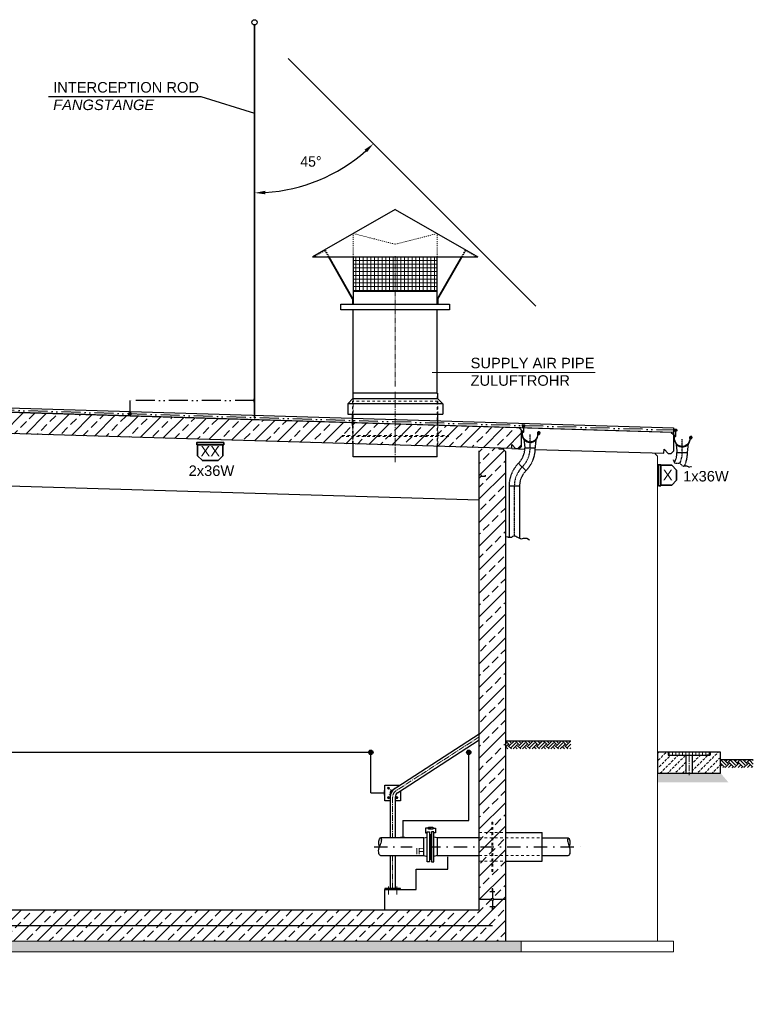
# Model space of a CAD drawing. Header units: millimetres. Extents: x -34778 to 7823654, y -4566 to 50989.
# Tile 11 of 29: x -26273 to -19281, y 31440 to 40819. Entities that reach past the tile are written whole.
import ezdxf

# ---------------------------------------------------------------- set-up
doc = ezdxf.new("R2010")
doc.units = ezdxf.units.MM
for name, pattern in [('ACAD_ISO12W100', [21, 12, -3, 0, -3, 0, -3]), ('DASHDOT', [25.4, 12.7, -6.35, 0, -6.35]), ('HIDDEN', [9.525, 6.35, -3.175]), ('JIS_02_1.0', [2, 1, -1]), ('MITTE2', [28.575, 19.05, -3.175, 3.175, -3.175])]:
    doc.linetypes.add(name, pattern=pattern)
for name, color, linetype, lineweight in [('Beleuchtung', 5, 'ACAD_ISO12W100', 35), ('Bemaßung', 7, 'Continuous', 9), ('verz. Bandstahl 30x3_5mm auf Putz', 1, 'GRENZE1', 35), ('verz. Bandstahl 30x3_5mm im Beton', 5, 'GRENZE1', 35), ('verz. Rundstahl 8mm', 6, 'ACAD_ISO12W100', 35)]:
    doc.layers.add(name, color=color, linetype=linetype, lineweight=lineweight)
for name, color, linetype in [('Beschriftung', 7, 'Continuous'), ('P-MU150AUSL', 7, 'Continuous'), ('P-MU200EINL', 7, 'Continuous')]:
    doc.layers.add(name, color=color, linetype=linetype)
doc.styles.add('LBB3.5M1000', font='isocp.shx', dxfattribs={"height": 3.5})
doc.linetypes.add('GRENZE1', pattern='A,6.35,-2.54,[133,ltypeshp.shx,S=2.54,R=0,X=-2.54,Y=0],-2.54,25.4', length=36.83)
doc.dimstyles.new('DIN', dxfattribs={"dimtxt": 2.5, "dimasz": 2.5, "dimexe": 1.25, "dimexo": 0.625, "dimtad": 1, "dimtih": 1, "dimdec": 4, "dimdsep": 46, "dimlunit": 6, "dimtxsty": 'Standard', "dimcen": 2.5, "dimadec": 0, "dimazin": 0, "dimtfac": 1, "dimtdec": 4, "dimtmove": 0, "dimatfit": 3, "dimfxl": 0, "dimtvp": 1, "dimtolj": 1, "dimtzin": 0, "dimarcsym": 0})

# ---------------------------------------------------------------- blocks, each defined once
blk = doc.blocks.new('*D11')
at = {"layer": 'Bemaßung', "color": 0, "lineweight": -2, "transparency": 16777216}
blk.add_arc((-24032.4, 40769), 1599.8, 273.58204, 311.41796, dxfattribs=at)
at = {"layer": 'Bemaßung', "color": 0, "lineweight": -3, "transparency": 16777216}
for points in [[(-22985.5, 39581.5), (-22962.6, 39557.2), (-22901.2, 39637.8)], [(-23931.9, 39155.7), (-23933, 39189), (-24032.4, 39169.2)]]:
    blk.add_solid(points, dxfattribs=at)
at = {"layer": 'DEFPOINTS', "color": 0, "lineweight": -3, "transparency": 16777216}
for p in [(-24032.4, 40769.1), (-23713.4, 40450), (-23232.5, 39383.6), (-21353.4, 38090), (-24032.4, 37028)]:
    blk.add_point(p, dxfattribs=at)
at = {"layer": 'Bemaßung', "color": 0, "transparency": 16777216, "insert": (-23497, 39467.9), "char_height": 100, "attachment_point": 5}
blk.add_mtext('\\A1;45°', dxfattribs=at)

msp = doc.modelspace()

# ---------------------------------------------------------------- hatches: boundary and pattern name
at = {"lineweight": 5}
h = msp.add_hatch(dxfattribs=at)
h.set_pattern_fill('ANSI37', color=256, scale=11.248594, angle=45, style=0)
h.set_pattern_definition([(90, (12073.82, -1509.316), (35.714286, 6e-15), []), (7e-15, (12073.82, -1509.316), (6e-15, -35.714286), [])])
h.paths.add_polyline_path([(-22293.068, 38560.609), (-23093.068, 38560.609), (-23093.068, 38233.255), (-22293.068, 38233.255)])
h = msp.add_hatch(dxfattribs=at)
h.set_pattern_fill('ANSI33', color=256, scale=25)
h.set_pattern_definition([(45, (-26293.07, 37018.29), (-112.2532, 112.2532), []), (45, (-26180.81, 37018.29), (-112.2532, 112.2532), [79.375, -39.6875])])
h.paths.add_polyline_path([(-32543.068, 37242.661), (-32523.077, 37262.061), (-21513.126, 36931.763), (-21493.135, 36911.163), (-21493.135, 36750.425), (-21513.126, 36731.024), (-21543.068, 36731.923), (-21583.068, 36773.123), (-21583.068, 36733.123), (-32523.077, 37061.323), (-32543.068, 37081.923)])
h = msp.add_hatch(dxfattribs=at)
h.set_pattern_fill('ANSI33', color=256, scale=25)
h.set_pattern_definition([(45, (-27018.07, 34272.02), (-112.253, 112.253), []), (45, (-26905.81, 34272.02), (-112.253, 112.253), [79.375, -39.6875])])
h.paths.add_polyline_path([(-32393.068, 35460.423), (-32143.068, 35460.423), (-32143.068, 37019.923), (-32163.059, 37040.522), (-32203.041, 37041.722), (-32202.741, 37051.713), (-32332.795, 37055.615), (-32333.095, 37045.624), (-32373.077, 37046.823), (-32393.068, 37027.423)])
h.paths.add_polyline_path([(-32143.068, 34450.423), (-32393.068, 34450.423), (-32393.068, 32040.423), (-29008.068, 32040.423), (-29008.068, 31540.423), (-27308.068, 31540.423), (-27308.068, 32040.423), (-21643.068, 32040.423), (-21643.068, 36704.923), (-21663.059, 36725.522), (-21703.041, 36726.722), (-21702.741, 36736.713), (-21832.795, 36740.615), (-21833.095, 36730.624), (-21873.077, 36731.823), (-21893.068, 36712.423), (-21893.068, 32340.423), (-27528.068, 32340.423), (-27528.068, 32310.423), (-27558.068, 32310.423), (-27558.068, 31840.423), (-28758.068, 31840.423), (-28758.068, 32310.423), (-28788.068, 32310.423), (-28788.068, 32340.423), (-32143.068, 32340.423)])
h = msp.add_hatch()
h.set_pattern_fill('EARTH', color=256, scale=10, angle=45)
h.set_pattern_definition([(45, (-35043.07, 58026.24), (7e-15, 89.80256), [63.5, -63.5]), (45, (-35059.906, 58043.075), (7e-15, 89.80256), [63.5, -63.5]), (45, (-35076.744, 58059.913), (7e-15, 89.80256), [63.5, -63.5]), (135, (-35076.744, 58071.14), (-89.80256, 7e-15), [63.5, -63.5]), (135, (-35059.906, 58087.977), (-89.80256, 7e-15), [63.5, -63.5]), (135, (-35043.07, 58104.815), (-89.80256, 7e-15), [63.5, -63.5])])
h.paths.add_polyline_path([(-21643.068, 33949.923), (-21019.079, 33949.923), (-21019.079, 33872.58), (-21643.068, 33872.58)])
h = msp.add_hatch(dxfattribs=at)
h.set_pattern_fill('ANSI31', color=256, scale=10, angle=45)
h.set_pattern_definition([(90, (-19893.068, 33827.423), (-31.75, 5e-15), [])])
h.paths.add_polyline_path([(-20092.068, 33812.423), (-19694.068, 33812.423), (-19694.068, 33842.423), (-20092.068, 33842.423)])
h = msp.add_hatch()
h.set_pattern_fill('EARTH', color=256, scale=10, angle=45)
h.set_pattern_definition([(45, (-32992.86, 57811.844), (7e-15, 89.80256), [63.5, -63.5]), (45, (-33009.7, 57828.68), (7e-15, 89.80256), [63.5, -63.5]), (45, (-33026.54, 57845.52), (7e-15, 89.80256), [63.5, -63.5]), (135, (-33026.54, 57856.745), (-89.80256, 7e-15), [63.5, -63.5]), (135, (-33009.7, 57873.58), (-89.80256, 7e-15), [63.5, -63.5]), (135, (-32992.86, 57890.42), (-89.80256, 7e-15), [63.5, -63.5])])
h.paths.add_polyline_path([(-19593.068, 33772.423), (-19281.073, 33772.423), (-19281.073, 33695.08), (-19593.068, 33695.08)])
h = msp.add_hatch(color=256)
h.dxf.hatch_style = 1
h.paths.add_polyline_path([(-22350.82, 33118.224), (-22360.191, 33112.813), (-22360.191, 33123.634)])
h = msp.add_hatch(dxfattribs=at)
h.set_pattern_fill('NET3', color=256, angle=90)
h.set_pattern_definition([(90, (-25567.497, 78059.6283), (-3.175, 2e-16), []), (150, (-25567.497, 78059.6283), (-1.5875, -2.74963066), []), (210, (-25567.497, 78059.6283), (1.5875, -2.74963066), [])])
h.paths.add_polyline_path([(-22366.068, 32823.22), (-22348.068, 32823.22), (-22348.068, 33058.22), (-22366.068, 33058.22)])
at = {"layer": 'Bemaßung', "lineweight": 5}
h = msp.add_hatch(dxfattribs=at)
h.set_pattern_fill('GRAVEL', color=256)
h.set_pattern_definition([(228.0127875, (-21424.7797, 59626.1375), (-203.20000002, -228.59999999), [3.417214, -338.304836]), (184.969741, (-21427.0657, 59623.5975), (304.79999988, 25.400001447), [5.864047, -580.54049]), (132.510447, (-21432.9077, 59623.0895), (254.00000011, -279.3999999), [4.134815, -409.347228]), (267.273689, (-21442.8137, 59616.7395), (25.400000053, 508), [5.340045, -528.664374]), (292.833654, (-21443.0677, 59611.4055), (-127.00000001, 304.799999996), [5.236337, -518.398077]), (357.273689, (-21441.0357, 59606.5795), (-508, 25.400000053), [5.340045, -528.664374]), (37.6942405, (-21435.7017, 59606.3255), (-330.199999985, -254.00000002), [7.061937, -699.131153]), (72.2553284, (-21430.1137, 59610.6435), (177.800000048, 558.799999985), [6.667195, -660.052566]), (121.4295656, (-21428.0817, 59616.9935), (-203.20000003, 330.19999998), [5.35813, -530.455457]), (175.236358, (-21430.8757, 59621.5655), (279.4, -25.40000004), [6.117133, -299.73937]), (222.3974378, (-21436.9717, 59622.0735), (-304.79999999, -279.40000001), [7.91078, -783.167725]), (138.814075, (-21417.6677, 59616.4855), (-177.8, 152.40000001), [2.700045, -267.305658]), (171.4692344, (-21419.6997, 59618.2635), (330.20000001, -50.79999994), [5.13682, -508.54639]), (225, (-21424.78, 59619.026), (-4e-15, -25.4), [3.592093, -32.32893]), (203.19859, (-21426.5577, 59622.0735), (127, 50.8), [1.934413, -191.506224]), (291.80141, (-21428.3357, 59621.3115), (-25.4, 76.2), [2.735656, -134.04753]), (30.963757, (-21427.3197, 59618.7715), (76.2, 50.8), [4.443197, -143.662982]), (161.56505, (-21423.51, 59621.0575), (50.8, -25.4), [3.212871, -77.10898]), (16.3895403, (-21443.0677, 59621.3115), (254, 76.2), [4.50088, -445.588267]), (70.346176, (-21438.7497, 59622.5815), (-101.60000001, -279.4), [3.77599, -373.822157]), (293.19859, (-21423.5097, 59626.1375), (-50.8, 127), [3.8688, -189.571836]), (343.6104597, (-21421.9857, 59622.5815), (-254.000000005, 76.19999998), [4.50088, -445.588267]), (339.443955, (-21443.0677, 59605.5635), (-127, 50.8), [4.340352, -212.677343]), (294.7751406, (-21439.0037, 59604.0395), (-127.00000015, 279.39999993), [3.63672, -360.035934]), (66.80141, (-21423.2557, 59600.7375), (50.8, 127), [3.8688, -189.571836]), (17.3540246, (-21421.7317, 59604.2935), (-330.19999999, -101.60000002), [4.257827, -421.52376]), (69.443955, (-21435.7017, 59600.7375), (-50.8, -127), [2.170176, -214.84752]), (101.309932, (-21424.7797, 59600.7375), (-25.4, 101.6), [1.295146, -128.21995]), (165.963757, (-21425.034, 59602.0075), (76.2, -25.4), [5.236337, -99.490546]), (186.009006, (-21430.1137, 59603.2775), (254, 25.40000001), [4.85267, -480.413649]), (303.690068, (-21427.32, 59616.4855), (-25.4, 50.8), [3.66324, -87.917764]), (353.1572266, (-21425.2877, 59613.4375), (431.800000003, -50.799999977), [6.395568, -633.16009]), (60.945396, (-21418.9377, 59612.6755), (-101.6, -177.8), [2.615082, -258.893923]), (90, (-21417.668, 59614.962), (-25.4, 25.4), [1.524, -23.876]), (120.256437, (-21430.6217, 59604.0395), (101.59999999, -177.80000001), [3.52867, -349.339408]), (48.0127875, (-21432.3997, 59607.0875), (203.20000002, 228.59999999), [6.83443, -334.887622]), (0, (-21427.828, 59612.168), (25.4, 25.4), [6.604, -18.796]), (325.3048465, (-21421.2237, 59612.1675), (254.0000001, -177.79999986), [4.016096, -397.593167]), (254.054604, (-21417.9217, 59609.8815), (-25.4, -101.6), [3.69829, -181.2165]), (207.6459754, (-21418.9377, 59606.3255), (-482.600000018, -253.999999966), [6.02145, -596.124644]), (175.4260787, (-21424.2717, 59603.5315), (-330.2, 25.4), [6.370295, -630.658465])])
h.paths.add_polyline_path([(-19593.068, 33642.423), (-19518.885, 33555.394), (-20193.068, 33555.394), (-20193.068, 33642.423)])
at = {"layer": 'Beschriftung', "lineweight": 5}
h = msp.add_hatch(dxfattribs=at)
h.set_pattern_fill('BETON_UNBEWEHRT', color=256, scale=200, pattern_type=2)
h.set_pattern_definition([(45, (-32357.71, 57868.74), (-35.35534, 35.35534), [25, -12.5])])
h.paths.add_polyline_path([(-19693.068, 33842.423), (-19693.068, 33812.423), (-19723.068, 33812.423), (-19862.918, 33812.423), (-19862.918, 33642.423), (-19593.068, 33642.423), (-19593.068, 33842.423)])
h.paths.add_polyline_path([(-20093.068, 33812.423), (-20093.068, 33842.423), (-20193.068, 33842.423), (-20193.068, 33642.423), (-19923.218, 33642.423), (-19923.218, 33812.423), (-20063.068, 33812.423)])
h = msp.add_hatch(dxfattribs=at)
h.set_pattern_fill('BETON_UNBEWEHRT', color=256, scale=200, angle=90, pattern_type=2)
h.set_pattern_definition([(135, (-32393.07, 77202.46), (-35.35534, -35.35534), [25, -12.5])])
h.paths.add_polyline_path([(-29008.068, 32040.423), (-32543.068, 32040.423), (-32543.068, 31940.423), (-29008.068, 31940.423)])
h.paths.add_polyline_path([(-27308.068, 31540.423), (-29008.068, 31540.423), (-29008.068, 31440.423), (-27308.068, 31440.423)])
h.paths.add_polyline_path([(-21493.068, 32040.423), (-27308.068, 32040.423), (-27308.068, 31940.423), (-21493.068, 31940.423)])
at = {"layer": 'verz. Bandstahl 30x3_5mm auf Putz', "lineweight": -3}
h = msp.add_hatch(color=256, dxfattribs=at)
h.dxf.hatch_style = 1
edge = h.paths.add_edge_path()
edge.add_arc((-22926.673, 33840.423), 21.435, 180, 540, ccw=False)
h = msp.add_hatch(color=256, dxfattribs=at)
h.dxf.hatch_style = 1
edge = h.paths.add_edge_path()
edge.add_arc((-21993.068, 33840.423), 21.435, 180, 540, ccw=False)
at = {"layer": 'verz. Rundstahl 8mm', "lineweight": -3}
h = msp.add_hatch(color=256, dxfattribs=at)
h.dxf.hatch_style = 1
edge = h.paths.add_edge_path()
edge.add_arc((-25223.514, 37064.058), 12.43, 0, 360)
h = msp.add_hatch(color=256, dxfattribs=at)
h.dxf.hatch_style = 1
edge = h.paths.add_edge_path()
edge.add_arc((-21472.784, 36950.836), 12.43, 180, 540, ccw=False)
h = msp.add_hatch(color=256, dxfattribs=at)
h.dxf.hatch_style = 1
edge = h.paths.add_edge_path()
edge.add_arc((-20022.784, 36908.536), 12.43, 180, 540, ccw=False)

# ---------------------------------------------------------------- linework, layer by layer
for p, q in [((-22693.068, 39010.553), (-23480.469, 38560.609)), ((-22693.068, 39010.553), (-21905.666, 38560.609)), ((-23480.469, 38560.609), (-21905.666, 38560.609)), ((-23099.817, 38156.36), (-23330.817, 38560.609)), ((-23093.068, 38157.735), (-23323.282, 38560.609)), ((-23093.068, 38560.609), (-23093.068, 38110.666)), ((-22293.068, 38110.666), (-22293.068, 38560.609)), ((-22293.068, 38157.735), (-22062.854, 38560.609)), ((-22286.319, 38156.36), (-22055.319, 38560.609)), ((-23093.068, 38233.255), (-22293.068, 38233.255)), ((-23099.817, 38156.36), (-23099.817, 38110.666)), ((-22286.319, 38156.36), (-22286.319, 38110.666)), ((-23093.068, 37260.709), (-23093.068, 38054.423)), ((-22293.068, 37260.709), (-22293.068, 38054.423)), ((-32537.708, 37306.173), (-20043.135, 36932.235)), ((-20063.126, 36888.263), (-32523.077, 37262.061)), ((-23096.068, 37260.709), (-23096.068, 37210.709)), ((-22290.068, 37260.709), (-23096.068, 37260.709)), ((-22290.068, 37260.709), (-22290.068, 37210.709)), ((-30936.568, 37221.469), (-20043.135, 36890.125)), ((-20043.135, 36888.128), (-30936.568, 37219.468)), ((-23096.068, 37210.709), (-23146.068, 37160.709)), ((-23146.068, 37160.709), (-23146.068, 37060.709)), ((-22240.068, 37160.709), (-23146.068, 37160.709)), ((-23096.068, 37210.709), (-22290.068, 37210.709)), ((-22290.068, 37210.709), (-22240.068, 37160.709)), ((-22240.068, 37160.709), (-22240.068, 37060.709)), ((-21583.068, 36733.123), (-32548.068, 37062.073)), ((-23146.068, 37060.709), (-22240.068, 37060.709)), ((-23099.568, 36954.423), (-23099.568, 37060.709)), ((-22286.568, 36954.423), (-22286.568, 37060.709)), ((-21493.135, 36911.163), (-21513.126, 36931.763)), ((-21493.135, 36911.163), (-21493.135, 36750.425)), ((-21493.135, 36911.163), (-21493.135, 36911.163)), ((-20063.126, 36888.263), (-20043.135, 36868.862)), ((-20043.135, 36932.235), (-20043.135, 36708.124)), ((-23093.068, 36654.423), (-23093.068, 36778.423)), ((-21583.068, 36733.123), (-21583.068, 36773.123)), ((-21583.068, 36773.123), (-21543.068, 36731.923)), ((-22293.068, 36654.423), (-22293.068, 36754.423)), ((-21893.068, 32340.423), (-21893.068, 36712.423)), ((-21703.041, 36726.722), (-21702.741, 36736.713)), ((-21663.059, 36725.522), (-21703.041, 36726.722)), ((-21663.059, 36725.522), (-21662.759, 36735.513)), ((-21643.068, 36704.923), (-21663.059, 36725.522)), ((-21643.068, 36704.923), (-21643.068, 32040.423)), ((-21583.068, 36733.123), (-21458.726, 36729.392)), ((-21513.126, 36731.024), (-21543.068, 36731.923)), ((-21513.126, 36731.024), (-21493.135, 36750.425)), ((-21358.759, 36726.393), (-20133.068, 36689.623)), ((-20213.059, 36682.04), (-20213.358, 36692.031)), ((-20213.059, 36682.04), (-20193.068, 36662.64)), ((-20133.068, 36689.623), (-20130.67, 36729.551)), ((-20130.67, 36729.551), (-20093.068, 36688.423)), ((-20093.068, 36688.423), (-20063.126, 36687.524)), ((-20043.135, 36708.124), (-20063.126, 36687.524)), ((-22293.068, 36654.423), (-23093.068, 36654.423)), ((-21893.068, 36242.423), (-32143.068, 36549.923)), ((-21873.077, 36472.323), (-21893.068, 36452.923)), ((-21873.077, 36472.323), (-21872.777, 36482.314)), ((-21873.077, 36472.323), (-21833.095, 36471.124)), ((-21833.095, 36471.124), (-21832.795, 36481.115)), ((-22731.182, 33474.442), (-21893.068, 34016.423)), ((-22671.069, 33455.796), (-21893.068, 33958.904)), ((-21643.068, 33949.923), (-21019.079, 33949.923)), ((-20093.068, 33842.423), (-20093.068, 33812.423)), ((-20093.068, 33812.423), (-20063.068, 33812.423)), ((-19923.218, 33812.423), (-19923.218, 33642.423)), ((-19862.918, 33812.423), (-19862.918, 33642.423)), ((-19693.068, 33812.423), (-19723.068, 33812.423)), ((-19693.068, 33842.423), (-19693.068, 33812.423)), ((-19593.068, 33772.423), (-19281.073, 33772.423)), ((-22742.218, 33413.81), (-22742.218, 33024.573)), ((-22693.918, 33413.81), (-22693.918, 33024.573)), ((-22421.068, 33024.87), (-22388.068, 33033.22)), ((-22366.068, 33058.22), (-22348.068, 33058.22)), ((-22293.068, 33024.87), (-22326.068, 33033.22)), ((-22293.068, 33024.573), (-22293.068, 33024.87)), ((-22742.218, 32856.338), (-22742.218, 32544.423)), ((-22693.918, 32856.373), (-22693.918, 32544.423)), ((-22193.068, 32728.423), (-22193.068, 32844.791)), ((-22493.068, 32534.423), (-22493.068, 32728.423)), ((-22493.068, 32728.423), (-22193.068, 32728.423)), ((-22793.068, 32340.423), (-22793.068, 32534.423)), ((-22793.068, 32534.423), (-22493.068, 32534.423)), ((-21743.068, 32511.917), (-21793.068, 32511.917)), ((-21763.068, 32540.076), (-21773.068, 32540.076)), ((-21763.068, 32536.556), (-21773.068, 32536.556)), ((-21763.068, 32533.036), (-21773.068, 32533.036)), ((-21763.068, 32529.516), (-21773.068, 32529.516)), ((-21763.068, 32525.996), (-21773.068, 32525.996)), ((-21763.068, 32522.476), (-21773.068, 32522.476)), ((-21763.068, 32518.957), (-21773.068, 32518.957)), ((-21763.068, 32515.437), (-21773.068, 32515.437)), ((-21768.068, 32540.423), (-21768.068, 32450.775)), ((-21893.068, 32440.423), (-21778.42, 32440.423)), ((-21743.068, 32368.929), (-21793.068, 32368.929)), ((-21763.068, 32365.409), (-21773.068, 32365.409)), ((-21763.068, 32361.889), (-21773.068, 32361.889)), ((-21763.068, 32358.369), (-21773.068, 32358.369)), ((-21768.068, 32430.07), (-21768.068, 32340.423)), ((-21757.715, 32440.423), (-21643.068, 32440.423)), ((-27878.068, 32340.423), (-21893.068, 32340.423)), ((-21763.068, 32354.849), (-21773.068, 32354.849)), ((-21763.068, 32351.329), (-21773.068, 32351.329)), ((-21763.068, 32347.809), (-21773.068, 32347.809)), ((-21763.068, 32344.289), (-21773.068, 32344.289)), ((-21763.068, 32340.769), (-21773.068, 32340.769))]:
    msp.add_line(p, q)
at = {"linetype": 'JIS_02_1.0', "lineweight": 18, "ltscale": 10}
for p, q in [((-23093.068, 38560.609), (-23093.068, 38781.982)), ((-23093.068, 38781.982), (-22693.068, 38680.09)), ((-22693.068, 38680.09), (-22293.068, 38781.982)), ((-22293.068, 38560.609), (-22293.068, 38781.982)), ((-23364.361, 38619.311), (-23467.089, 38560.609)), ((-23330.817, 38560.609), (-23364.622, 38619.162)), ((-23323.282, 38560.609), (-23361.974, 38628.321)), ((-22062.854, 38560.609), (-22024.161, 38628.321)), ((-22055.319, 38560.609), (-22021.513, 38619.162)), ((-22021.775, 38619.311), (-21919.047, 38560.609))]:
    msp.add_line(p, q, dxfattribs=at)
at = {"linetype": 'MITTE2', "lineweight": 18, "ltscale": 3}
for p, q in [((-22693.068, 37324.427), (-22693.068, 38564.993)), ((-22693.068, 36604.423), (-22693.068, 37274.427)), ((-21893.068, 33987.663), (-22684.183, 33476.076)), ((-22738.998, 33486.53), (-22726.477, 33467.167)), ((-22738.373, 33441.032), (-22750.434, 33433.233)), ((-22718.068, 33413.81), (-22718.068, 33024.573)), ((-22718.068, 32856.355), (-22718.068, 32544.423))]:
    msp.add_line(p, q, dxfattribs=at)
at = {"linetype": 'JIS_02_1.0', "lineweight": 18, "ltscale": 7}
msp.add_line((-21919.047, 38560.609), (-21915.753, 38566.373), dxfattribs=at)
msp.add_line((-21919.047, 38560.609), (-21915.753, 38566.373), dxfattribs=at)
at = {"linetype": 'JIS_02_1.0', "lineweight": 18, "ltscale": 25}
for p, q in [((-23093.068, 36778.423), (-23093.068, 37260.709)), ((-22293.068, 36754.423), (-22293.068, 37260.709)), ((-22286.568, 37184.423), (-23099.568, 37184.423)), ((-23099.568, 37060.709), (-23099.568, 37184.423)), ((-23096.568, 37184.423), (-23096.568, 36778.528)), ((-22289.568, 37184.423), (-22289.568, 36754.318)), ((-22286.568, 37060.709), (-22286.568, 37184.423)), ((-23099.568, 36954.423), (-23099.568, 36778.618)), ((-22286.568, 36954.423), (-22286.568, 36754.228)), ((-21893.068, 33076.923), (-21643.068, 33076.923)), ((-21893.068, 33024.573), (-21293.068, 33024.573)), ((-21893.068, 32856.273), (-21293.068, 32856.273)), ((-21893.068, 32803.923), (-21643.068, 32803.923))]:
    msp.add_line(p, q, dxfattribs=at)
at = {"linetype": 'DASHDOT', "ltscale": 0.2}
for p, q in [((-21408.477, 36739.528), (-21408.477, 36867.491)), ((-19958.477, 36697.228), (-19958.477, 36825.19)), ((-21558.585, 36377.136), (-21558.585, 35902.291))]:
    msp.add_line(p, q, dxfattribs=at)
at = {"linetype": 'HIDDEN', "ltscale": 0.5}
for p, q in [((-21466.716, 36819.407), (-21458.477, 36739.528)), ((-21358.477, 36739.528), (-21349.501, 36820.314)), ((-20016.716, 36777.106), (-20008.477, 36697.228)), ((-19908.477, 36697.228), (-19899.501, 36778.013)), ((-21458.477, 36739.528), (-21358.477, 36739.528)), ((-20008.477, 36697.228), (-19908.477, 36697.228)), ((-21518.886, 36593.688), (-21448.176, 36522.977)), ((-21508.585, 36377.136), (-21608.585, 36377.136)), ((-21608.585, 36377.136), (-21608.585, 35889.407)), ((-21508.585, 36377.136), (-21508.585, 35880.88))]:
    msp.add_line(p, q, dxfattribs=at)
at = {"lineweight": 5}
for p, q in [((-20193.068, 36662.64), (-20193.068, 32040.423)), ((-27308.068, 32040.423), (-21493.068, 32040.423)), ((-21493.068, 32040.423), (-21493.068, 31940.423)), ((-21493.068, 32040.423), (-20043.068, 32040.423)), ((-20043.068, 32040.423), (-20043.068, 31940.423)), ((-21493.068, 31940.423), (-27308.068, 31940.423)), ((-20043.068, 31940.423), (-21493.068, 31940.423))]:
    msp.add_line(p, q, dxfattribs=at)
at = {"linetype": 'MITTE2', "lineweight": 5, "ltscale": 3}
msp.add_line((-19893.068, 33807.717), (-19893.068, 33623.406), dxfattribs=at)
at = {"lineweight": -3}
msp.add_line((-22293.068, 33024.573), (-22293.192, 32856.57), dxfattribs=at)
at = {"linetype": 'Continuous', "ltscale": 10}
msp.add_line((-22293.068, 33024.573), (-22293.068, 33024.869), dxfattribs=at)
at = {"linetype": 'MITTE2', "lineweight": 18}
for p, q in [((-22758.068, 32562.6), (-22758.068, 32483.891)), ((-22678.068, 32562.6), (-22678.068, 32483.891))]:
    msp.add_line(p, q, dxfattribs=at)
for points in [[(-24037.389, 40769.139), (-24037.389, 37027.956), (-24032.389, 37027.956), (-24032.389, 40769.139)], [(-23210.503, 38110.666), (-22175.632, 38110.666), (-22175.632, 38054.423), (-23210.503, 38054.423), (-23210.503, 38110.666)], [(-22742.218, 33379.163), (-22793.068, 33379.163), (-22793.068, 33529.163), (-22646.562, 33529.163)], [(-22643.068, 33473.904), (-22643.068, 33379.163), (-22693.918, 33379.163)], [(-22357.068, 33118.224), (-22403.74, 33118.224), (-22403.74, 33073.677), (-22388.068, 33073.677)], [(-22336.82, 33118.224), (-22310.395, 33118.224), (-22310.395, 33073.677), (-22326.068, 33073.677)]]:
    msp.add_lwpolyline(points)
at = {"linetype": 'JIS_02_1.0', "lineweight": 18, "ltscale": 25}
for points in [[(-22186.568, 36849.423), (-23199.568, 36849.423), (-23199.568, 36859.423), (-22186.568, 36859.423)], [(-21763.068, 32703.923), (-21763.068, 33176.923), (-21773.068, 33176.923), (-21773.068, 32703.923)]]:
    msp.add_lwpolyline(points, close=True, dxfattribs=at)
for points in [[(-21484.977, 36867.491), (-21483.037, 36855.464, 1), (-21333.917, 36879.518, -2.6392636), (-21325.548, 36872.659), (-21325.843, 36872.672), (-21326.117, 36872.82), (-21326.195, 36872.961), (-21326.224, 36873.175), (-21326.076, 36873.477), (-21322.377, 36878.313), (-21324.337, 36880.085), (-21330.272, 36872.444), (-21330.481, 36871.893), (-21330.431, 36870.687), (-21330.325, 36870.11), (-21330.215, 36869.7), (-21329.852, 36869.241, 3.61839324), (-21337.947, 36878.867, -1), (-21479.007, 36856.114), (-21480.842, 36867.491), (-21480.842, 36893.644, -0.66817864), (-21478.519, 36894.607), (-21471.22, 36887.307), (-21468.333, 36890.194), (-21478.008, 36899.869, 0.66817864), (-21484.977, 36896.982)], [(-20034.977, 36825.19), (-20033.037, 36813.163, 1), (-19883.917, 36837.217, -2.6392636), (-19875.548, 36830.358), (-19875.843, 36830.372), (-19876.117, 36830.519), (-19876.195, 36830.661), (-19876.224, 36830.874), (-19876.076, 36831.177), (-19872.377, 36836.013), (-19874.337, 36837.785), (-19880.272, 36830.143), (-19880.481, 36829.593), (-19880.431, 36828.387), (-19880.325, 36827.809), (-19880.215, 36827.4), (-19879.852, 36826.94, 3.61839324), (-19887.947, 36836.567, -1), (-20029.007, 36813.813), (-20030.842, 36825.19), (-20030.842, 36851.344, -0.66817864), (-20028.519, 36852.306), (-20021.22, 36845.007), (-20018.333, 36847.894), (-20028.008, 36857.569, 0.66817864), (-20034.977, 36854.682)]]:
    msp.add_lwpolyline(points, format="xyb", close=True)
at = {"linetype": 'DASHDOT', "ltscale": 0.2}
msp.add_lwpolyline([(-20044.517, 36626.67), (-20034.385, 36602.843), (-20029.021, 36595.695), (-20012.928, 36593.313), (-19998.028, 36595.695), (-19984.915, 36596.887), (-19972.399, 36585.569), (-19962.266, 36573.656), (-19944.982, 36567.699), (-19916.373, 36569.486), (-19894.32, 36558.168), (-19871.076, 36563.529)], dxfattribs=at)
at = {"lineweight": 25}
msp.add_lwpolyline([(-21633.084, 35897.373), (-21625.213, 35894.423), (-21619.31, 35892.456), (-21616.358, 35890.489), (-21609.471, 35889.505), (-21600.616, 35888.522), (-21586.842, 35889.505), (-21583.891, 35891.472), (-21579.955, 35894.423), (-21574.052, 35898.357), (-21561.262, 35902.291), (-21552.407, 35902.291), (-21543.552, 35898.357), (-21535.681, 35894.423), (-21521.907, 35887.538), (-21504.198, 35878.687), (-21499.279, 35875.736), (-21492.392, 35874.753), (-21479.601, 35877.703), (-21469.763, 35879.67), (-21460.908, 35879.67), (-21438.279, 35879.67), (-21414.666, 35865.901)], dxfattribs=at)
for points in [[(-20193.068, 33642.423), (-19593.068, 33642.423), (-19593.068, 33842.423), (-20193.068, 33842.423)], [(-20092.068, 33812.423), (-19694.068, 33812.423), (-19694.068, 33842.423), (-20092.068, 33842.423)], [(-22377.315, 33109.233), (-22377.315, 33127.215), (-22336.82, 33127.215), (-22336.82, 33109.233)], [(-22350.82, 33118.224), (-22360.191, 33112.813), (-22360.191, 33123.634)], [(-22793.068, 32534.423), (-22643.068, 32534.423), (-22643.068, 32544.423), (-22793.068, 32544.423)]]:
    msp.add_lwpolyline(points, close=True)
at = {"lineweight": 5}
for points in [[(-22748.83, 33499.163), (-22753.618, 33506.871), (-22762.686, 33507.163), (-22767.305, 33499.163), (-22762.518, 33491.456), (-22753.449, 33491.163)], [(-22748.83, 33409.163), (-22753.618, 33401.456), (-22762.686, 33401.163), (-22767.305, 33409.163), (-22762.518, 33416.871), (-22753.449, 33417.163)], [(-22687.305, 33409.163), (-22682.518, 33401.456), (-22673.449, 33401.163), (-22668.83, 33409.163), (-22673.618, 33416.871), (-22682.686, 33417.163)]]:
    msp.add_lwpolyline(points, close=True, dxfattribs=at)
msp.add_lwpolyline([(-22683.513, 33505.268), (-22682.518, 33506.871), (-22680.957, 33506.921)], dxfattribs=at)
for centre, radius in [((-24034.889, 40794.014), 25), ((-21768.068, 32440.423), 10.353)]:
    msp.add_circle(centre, radius)
for centre, radius in [((-22758.068, 33499.163), 10), ((-22758.068, 33499.163), 5.25), ((-22758.068, 33409.163), 10), ((-22758.068, 33409.163), 5.25), ((-22678.068, 33409.163), 10), ((-22678.068, 33409.163), 5.25)]:
    msp.add_circle(centre, radius, dxfattribs=at)
at = {"linetype": 'HIDDEN', "ltscale": 0.5}
for centre, radius, start, end in [((-21664.727, 36739.528), 206.25, 315, 0), ((-21664.727, 36739.528), 306.25, 315, 0), ((-20214.727, 36697.228), 206.25, 332.0167428, 0), ((-20214.727, 36697.228), 306.25, 335.0820359, 0), ((-21302.335, 36377.136), 306.25, 135, 180), ((-21302.335, 36377.136), 206.25, 135, 180)]:
    msp.add_arc(centre, radius, start, end, dxfattribs=at)
at = {"linetype": 'DASHDOT', "ltscale": 0.2}
for centre, start, end in [((-21664.727, 36739.528), 315, 0), ((-20214.727, 36697.228), 336.0019375, 0), ((-21302.335, 36377.136), 135, 180)]:
    msp.add_arc(centre, 256.25, start, end, dxfattribs=at)
for centre, radius, end in [((-22643.918, 33413.81), 98.3, 180), ((-22718.068, 33454.163), 24.15, 212.824649), ((-22643.918, 33413.81), 50, 180)]:
    msp.add_arc(centre, radius, 122.8894022, end)
at = {"lineweight": 5}
msp.add_arc((-22678.068, 33499.163), 10, 86.8229882, 158.9558163, dxfattribs=at)
at = {"linetype": 'MITTE2', "lineweight": 18, "ltscale": 3}
msp.add_arc((-22643.918, 33413.81), 74.15, 122.8894022, 180, dxfattribs=at)
at = {"layer": 'Beleuchtung', "linetype": 'Continuous', "ltscale": 10}
for p, q in [((-24334.998, 36770.93), (-24576.719, 36770.93)), ((-20163.372, 36385.43), (-20163.372, 36574.235)), ((-20058.527, 36574.235), (-20163.372, 36574.235)), ((-20012.329, 36528.037), (-20058.527, 36574.235)), ((-20012.329, 36431.628), (-20012.329, 36528.037)), ((-20058.527, 36385.43), (-20012.329, 36431.628)), ((-20163.372, 36385.43), (-20058.527, 36385.43))]:
    msp.add_line(p, q, dxfattribs=at)
for points in [[(-24328.536, 36793.173), (-24583.181, 36793.173), (-24583.181, 36770.93), (-24328.536, 36770.93)], [(-20185.614, 36379.14), (-20185.614, 36580.524), (-20163.372, 36580.524), (-20163.372, 36379.14)]]:
    msp.add_lwpolyline(points, close=True, dxfattribs=at)
msp.add_lwpolyline([(-24334.998, 36770.93), (-24334.998, 36666.085), (-24381.195, 36619.887), (-24530.522, 36619.887), (-24576.719, 36666.085), (-24576.719, 36770.93)], dxfattribs=at)
at = {"layer": 'Bemaßung'}
msp.add_line((-23713.398, 40450.022), (-21353.396, 38090.02), dxfattribs=at)
at = {"layer": 'Beschriftung'}
for p, q in [((-25999.08, 40088.44), (-24545.893, 40088.44)), ((-24545.893, 40088.44), (-24034.974, 39928.786))]:
    msp.add_line(p, q, dxfattribs=at)
at = {"layer": 'Beschriftung', "lineweight": 5}
msp.add_line((-22341.277, 37458.105), (-20788.696, 37458.105), dxfattribs=at)
at = {"layer": 'P-MU150AUSL', "linetype": 'Continuous', "ltscale": 10}
for p, q in [((-22421.068, 33024.573), (-22832.56, 33024.573)), ((-22293.068, 33024.869), (-22293.068, 33024.573)), ((-21893.068, 33024.573), (-22293.068, 33024.573)), ((-21643.068, 33076.923), (-21293.068, 33076.923)), ((-21293.068, 32803.923), (-21293.068, 33076.923)), ((-21293.068, 33024.573), (-21044.086, 33024.573)), ((-22293.068, 32856.57), (-21893.068, 32856.273)), ((-21293.068, 32856.273), (-21044.086, 32856.273)), ((-21643.068, 32803.923), (-21293.068, 32803.923))]:
    msp.add_line(p, q, dxfattribs=at)
at = {"layer": 'P-MU150AUSL', "linetype": 'Continuous', "ltscale": 10, "extrusion": (0, 0, -1)}
for centre, major_axis, ratio, start_param, end_param in [((-22801.456, 32947.552), (-31.104, 77.02), 0.51427667, 4.82640747, 6.28318531), ((-22862.329, 32958.932), (29.769, 65.64), 0.32393588, 0, 1.57079633), ((-22801.456, 32933.293), (-31.104, -77.02), 0.51427667, 0, 1.57079633)]:
    msp.add_ellipse(centre, major_axis=major_axis, ratio=ratio, start_param=start_param, end_param=end_param, dxfattribs=at)
at = {"layer": 'P-MU150AUSL', "linetype": 'Continuous', "ltscale": 10}
for centre, major_axis, ratio, start_param, end_param in [((-21014.317, 32958.932), (-29.769, 65.64), 0.32393588, 0, 1.57079633), ((-21075.19, 32946.781), (31.104, 77.02), 0.51427667, 4.83132871, 6.28318531), ((-21075.19, 32933.293), (31.104, -77.02), 0.51427667, 0, 1.57079633)]:
    msp.add_ellipse(centre, major_axis=major_axis, ratio=ratio, start_param=start_param, end_param=end_param, dxfattribs=at)
at = {"layer": 'P-MU200EINL', "linetype": 'DASHDOT', "ltscale": 10}
msp.add_line((-22895.866, 32940.719), (-20877.067, 32940.719), dxfattribs=at)
at = {"layer": 'verz. Bandstahl 30x3_5mm auf Putz', "lineweight": -3, "ltscale": 5}
for p, q in [((-22926.673, 33840.423), (-31719.895, 33840.423)), ((-22926.673, 33454.163), (-22926.673, 33840.423)), ((-21993.068, 33190.115), (-21993.068, 33840.423)), ((-22926.673, 33454.163), (-22799.672, 33454.163)), ((-22799.672, 33475.598), (-22799.672, 33432.728)), ((-22622.484, 33190.115), (-22622.484, 33030.501)), ((-22622.484, 33190.115), (-21993.068, 33190.115)), ((-22601.049, 33030.501), (-22643.919, 33030.501))]:
    msp.add_line(p, q, dxfattribs=at)
for centre in [(-22926.673, 33840.423), (-21993.068, 33840.423)]:
    msp.add_circle(centre, 21.435, dxfattribs=at)
at = {"layer": 'verz. Bandstahl 30x3_5mm im Beton', "lineweight": -3, "ltscale": 20}
msp.add_line((-32268.068, 32190.423), (-21768.068, 32190.423), dxfattribs=at)
at = {"layer": 'verz. Rundstahl 8mm', "lineweight": -3, "ltscale": 15}
for p, q in [((-20022.784, 36908.536), (-32512.901, 37282.04)), ((-25223.514, 37192.488), (-25223.691, 37064.11)), ((-24040.336, 37192.488), (-25223.514, 37192.488)), ((-24040.336, 37208.232), (-24040.336, 37176.743)), ((-21472.784, 36950.836), (-21472.784, 36895.535)), ((-20022.784, 36908.536), (-20022.784, 36853.235))]:
    msp.add_line(p, q, dxfattribs=at)
at = {"layer": 'verz. Rundstahl 8mm', "lineweight": -3}
for p, q in [((-21468.771, 36891.522), (-21476.797, 36899.548)), ((-20018.771, 36849.222), (-20026.797, 36857.247))]:
    msp.add_line(p, q, dxfattribs=at)
for centre in [(-25223.514, 37064.058), (-21472.784, 36950.836), (-20022.784, 36908.536)]:
    msp.add_circle(centre, 12.43, dxfattribs=at)

# ---------------------------------------------------------------- texts
at = {"layer": 'Beleuchtung', "extrusion": (0, 0, -1), "insert": (-24363.045, 36759.556), "char_height": 100, "attachment_point": 1, "text_direction": (-1, 0, 0), "style": 'LBB3.5M1000'}
msp.add_mtext_dynamic_manual_height_columns('{\\fArial|b0|i0|c0|p34;XX}', width=199.19797, gutter_width=17.5, heights=[0], dxfattribs=at)
at = {"layer": 'Beleuchtung', "char_height": 100, "attachment_point": 1, "style": 'LBB3.5M1000'}
for s, width, insert in [('{\\fArial|b0|i0|c0|p34;2x36W}', 465.48426, (-24662.404, 36572.89)), ('{\\fArial|b0|i0|c0|p34;X}', 105.72821, (-20143.095, 36531.631)), ('{\\fArial|b0|i0|c0|p34;1x36W}', 465.48426, (-19950.077, 36520.458))]:
    msp.add_mtext_dynamic_manual_height_columns(s, width=width, gutter_width=17.5, heights=[0], dxfattribs=dict(at, insert=insert))
at = {"layer": 'Beschriftung', "char_height": 100, "attachment_point": 1, "style": 'LBB3.5M1000'}
for s, width, insert in [('{\\fArial|b0|i0|c0|p34;INTERCEPTION ROD\\P\\fArial|b0|i1|c0|p34;FANGSTANGE}', 1849.77481, (-25953.205, 40224.912)), ('{\\fArial|b0|i0|c0|p34;SUPPLY AIR PIPE\\PZULUFTROHR}', 2052.05298, (-21975.219, 37598.808))]:
    msp.add_mtext_dynamic_manual_height_columns(s, width=width, gutter_width=17.5, heights=[0], dxfattribs=dict(at, insert=insert))

# ---------------------------------------------------------------- dimensions: what is measured, and where the dimension line sits
at = {"layer": 'Bemaßung'}
dim = msp.add_angular_dim_2l(base=(-23232.495, 39383.557), line1=((-24032.389, 37027.956), (-24032.389, 40769.139)), line2=((-23713.398, 40450.022), (-21353.396, 38090.02)), dimstyle='DIN', override={"dimscale": 10, "dimtxt": 10, "dimasz": 10, "dimexo": 2, "dimgap": 5, "dimdec": 2, "dimsah": 1, "dimtdec": 2, "dimtmove": 2}, dxfattribs=at)
dim.commit()
dim.dimension.update_dxf_attribs({"geometry": '*D11', "text_midpoint": (-23497.05, 39467.909), "dimtype": 162})

# ---------------------------------------------------------------- next in the draw order: texts
at = {"layer": 'Beschriftung', "insert": (-22500.071, 32928.13), "char_height": 60, "width": 111.95845, "attachment_point": 1, "style": 'LBB3.5M1000', "bg_fill": 2}
msp.add_mtext('{\\fArial|b0|i0|c0|p34;\\C256;IF}', dxfattribs=at)

# ---------------------------------------------------------------- next in the draw order: linework, layer by layer
for p, q in [((-22421.068, 32856.57), (-22421.068, 33024.87)), ((-22421.068, 32856.57), (-22388.068, 32848.22)), ((-22293.068, 32856.57), (-22326.068, 32848.22)), ((-22366.068, 32823.22), (-22348.068, 32823.22))]:
    msp.add_line(p, q)
for points in [[(-22388.068, 32798.22), (-22388.068, 33083.22), (-22366.068, 33083.22), (-22366.068, 32798.22)], [(-22326.068, 32798.22), (-22326.068, 33083.22), (-22348.068, 33083.22), (-22348.068, 32798.22)]]:
    msp.add_lwpolyline(points, close=True)
at = {"layer": 'P-MU150AUSL', "linetype": 'Continuous', "ltscale": 10}
msp.add_line((-22832.56, 32856.273), (-22421.068, 32856.57), dxfattribs=at)

doc.saveas('drawing.dxf')
